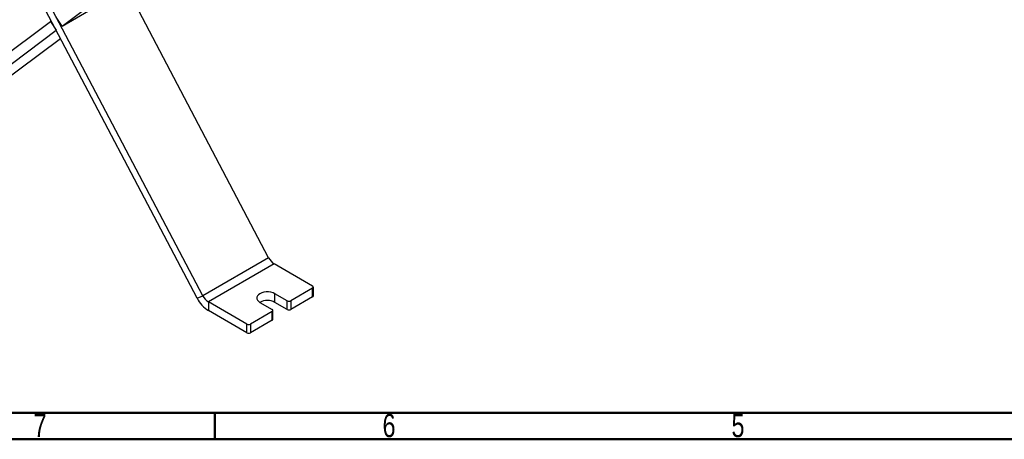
# Model space of a CAD drawing. Header units: millimetres. Extents: x 15 to 4185, y 60 to 2955.
# Tile 2 of 7: x 756 to 2238, y 60 to 691. Entities that reach past the tile are written whole.
import ezdxf

# ---------------------------------------------------------------- set-up
doc = ezdxf.new("R2010")
doc.units = ezdxf.units.MM
doc.header["$LTSCALE"] = 10
doc.styles.add('SLDTEXTSTYLE1', font='TXT', dxfattribs={"width": 0.75})

msp = doc.modelspace()

# ---------------------------------------------------------------- linework, layer by layer
at = {"color": 7, "linetype": 'Continuous', "lineweight": 25}
for p, q in [((1031.98, 276.02), (537.3, 1216.89)), ((1023.46, 272.36), (528.77, 1213.23)), ((820.11, 681.71), (1094.39, 886.7)), ((1130.98, 333.17), (919.13, 736.1)), ((820.11, 681.71), (869.61, 710.28)), ((591.18, 530.49), (803.03, 688.83)), ((804.15, 689.47), (803.03, 688.83)), ((803.03, 688.83), (811.56, 675.32)), ((820.11, 681.71), (811.58, 695.21)), ((599.71, 516.98), (811.56, 675.32)), ((811.58, 675.33), (811.56, 675.32)), ((698.7, 574.13), (817.94, 663.25)), ((1130.98, 333.17), (1031.98, 276.02)), ((1139.51, 323.77), (1040.51, 266.62)), ((1197.1, 290.52), (1139.51, 323.77)), ((1197.1, 287.26), (1164.57, 268.48)), ((1197.1, 274.19), (1197.1, 287.26)), ((1198.27, 275.83), (1198.27, 288.89)), ((1023.46, 272.36), (1031.98, 276.02)), ((1158.91, 268.48), (1140.53, 279.09)), ((1140.53, 266.03), (1140.53, 279.09)), ((1158.91, 255.42), (1158.91, 268.48)), ((1197.1, 274.19), (1164.57, 255.42)), ((1164.57, 268.48), (1164.57, 255.42)), ((1098.1, 233.37), (1040.51, 266.62)), ((1040.51, 266.62), (1040.51, 253.56)), ((1098.1, 220.31), (1040.51, 253.56)), ((1136.28, 252.15), (1103.76, 233.37)), ((1117.9, 266.03), (1136.28, 255.42)), ((1136.28, 239.09), (1136.28, 252.15)), ((1137.46, 240.72), (1137.46, 253.78)), ((1158.91, 255.42), (1140.53, 266.03)), ((1136.28, 239.09), (1103.76, 220.31)), ((1098.1, 220.31), (1098.1, 233.37)), ((1103.76, 233.37), (1103.76, 220.31))]:
    msp.add_line(p, q, dxfattribs=at)
at = {"color": 7, "linetype": 'Continuous', "lineweight": 50}
for p, q in [((4103.28, 100), (100, 100)), ((1050, 100), (1050, 60)), ((4140, 60), (60, 60))]:
    msp.add_line(p, q, dxfattribs=at)
at = {"color": 7, "linetype": 'Continuous', "lineweight": 25, "flags": 128}
msp.add_lwpolyline([(1140.53, 279.09), (1137.73, 280.38), (1134.5, 281.28), (1131.01, 281.74), (1127.42, 281.74), (1123.93, 281.28), (1120.7, 280.38), (1117.9, 279.09), (1115.67, 277.48), (1114.11, 275.61), (1113.31, 273.6), (1113.31, 271.53), (1114.11, 269.51), (1115.67, 267.65), (1117.9, 266.03)], dxfattribs=at)
at = {"color": 7, "linetype": 'Continuous', "lineweight": 25}
for centre, radius, start, end in [((1152.04, 343.71), 23.55, 206.57264, 237.84163), ((1196.48, 288.89), 1.75, 290.78342, 69.21658), ((1065.58, 293.43), 47.1, 206.57264, 237.84163), ((1053.05, 286.56), 23.55, 206.57264, 237.84163), ((1129.21, 244.39), 24.42, 62.39923, 117.5954), ((1161.74, 273.94), 6.15, 242.60967, 297.39033), ((1196.27, 276.03), 2.01, 294.37466, 354.3052), ((1135.67, 253.78), 1.75, 290.78342, 69.21658), ((1161.74, 260.87), 6.15, 242.60967, 297.39033), ((1135.45, 240.92), 2.01, 294.37466, 354.3052), ((1100.93, 238.83), 6.15, 242.60967, 297.39033), ((1100.93, 225.77), 6.15, 242.60967, 297.39033)]:
    msp.add_arc(centre, radius, start, end, dxfattribs=at)

# ---------------------------------------------------------------- texts
at = {"color": 7, "linetype": 'Continuous', "lineweight": 0, "char_height": 35, "attachment_point": 2, "style": 'SLDTEXTSTYLE1'}
for s, insert in [('7', (787.15, 98.26)), ('6', (1312.15, 98.26)), ('5', (1837.15, 98.26))]:
    msp.add_mtext(s, dxfattribs=dict(at, insert=insert))

doc.saveas('drawing.dxf')
